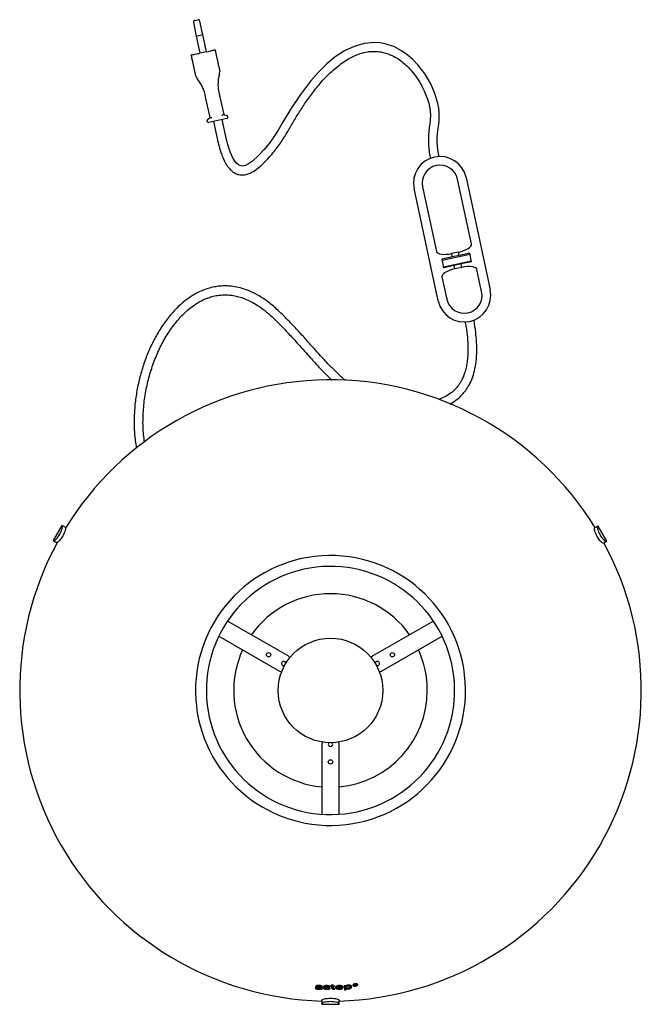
# Model space of a CAD drawing. Header units: millimetres. Extents: x 29 to 1100, y 19 to 1186.
# Tile 1 of 4: x 29 to 386, y 19 to 584. Entities that reach past the tile are written whole.
import ezdxf

# ---------------------------------------------------------------- set-up
doc = ezdxf.new("R2010")
doc.units = ezdxf.units.MM
doc.header["$LTSCALE"] = 5

msp = doc.modelspace()

# ---------------------------------------------------------------- linework, layer by layer
at = {"color": 7, "linetype": 'Continuous', "lineweight": 25}
for p, q in [((128.76, 582.86), (130.44, 575.03)), ((129.53, 584.04), (131.29, 584.42)), ((134.15, 575.83), (132.48, 583.65)), ((130.34, 575.01), (134.25, 575.85)), ((130.34, 575.01), (132.44, 565.24)), ((136.35, 566.07), (134.25, 575.85)), ((136.35, 566.07), (132.44, 565.24)), ((130.07, 552.45), (129.62, 554.54)), ((143.31, 557.47), (143.75, 555.39)), ((143.75, 555.39), (143.86, 554.45)), ((130.35, 551.55), (130.07, 552.45)), ((143.34, 543.03), (143.79, 540.94)), ((135.96, 539.27), (135.52, 541.35)), ((138.32, 528.3), (135.96, 539.27)), ((143.79, 540.94), (146.14, 529.98)), ((136.76, 526.02), (136.69, 526.33)), ((136.92, 527.04), (138.34, 528.33)), ((147.92, 527.65), (137.65, 525.44)), ((140.29, 526.01), (142.39, 516.23)), ((147.37, 517.3), (145.28, 527.08)), ((146.1, 529.99), (147.92, 529.4)), ((148.43, 528.85), (148.49, 528.54)), ((288.33, 455.65), (280.36, 492.81)), ((285.25, 493.86), (299.09, 429.33)), ((269.27, 422.93), (255.43, 487.46)), ((260.32, 488.51), (268.29, 451.35)), ((277.4, 448.19), (271.36, 446.9)), ((271.36, 446.9), (272.41, 442.01)), ((271.47, 446.41), (287.46, 449.84)), ((280.9, 450.99), (276.98, 450.15)), ((277.4, 448.19), (276.98, 450.15)), ((281.32, 449.04), (277.4, 448.19)), ((281.32, 449.04), (280.9, 450.99)), ((287.36, 450.33), (281.32, 449.04)), ((288.41, 445.44), (287.36, 450.33)), ((272.31, 442.5), (288.3, 445.93)), ((278.45, 443.3), (272.41, 442.01)), ((282.37, 444.15), (278.45, 443.3)), ((278.87, 441.35), (278.45, 443.3)), ((282.79, 442.19), (278.87, 441.35)), ((288.41, 445.44), (282.37, 444.15)), ((282.79, 442.19), (282.37, 444.15)), ((271.44, 436.69), (274.16, 423.98)), ((294.21, 428.28), (291.48, 440.99)), ((53.24, 294.05), (48.24, 285.39)), ((53.24, 294.05), (53.45, 293.93)), ((55.12, 292.96), (53.45, 293.93)), ((55.53, 292.72), (55.12, 292.96)), ((360.82, 293.55), (359.15, 292.59)), ((361.03, 293.67), (360.82, 293.55)), ((366.03, 285.01), (361.03, 293.67)), ((48.24, 285.39), (48.45, 285.27)), ((48.45, 285.27), (50.12, 284.3)), ((50.53, 284.06), (50.12, 284.3)), ((364.15, 283.93), (365.82, 284.89)), ((366.03, 285.01), (365.82, 284.89)), ((183.11, 219.07), (148.39, 239.11)), ((266.52, 239.11), (231.8, 219.07)), ((143.39, 230.45), (178.11, 210.41)), ((236.8, 210.41), (271.52, 230.45)), ((184.21, 218.2), (183.11, 219.07)), ((231.8, 219.07), (230.7, 218.2)), ((178.11, 210.41), (179.41, 209.88)), ((235.51, 209.88), (236.8, 210.41)), ((202.65, 169.62), (202.46, 168.24)), ((202.46, 168.24), (202.46, 128.15)), ((212.46, 168.24), (212.26, 169.62)), ((212.46, 128.15), (212.46, 168.24)), ((199.78, 28.89), (199.79, 28.36)), ((199.85, 29.84), (199.86, 29.18)), ((200.76, 29.83), (200.77, 29.52)), ((201.86, 28.73), (201.63, 28.61)), ((201.72, 29.79), (201.73, 29.05)), ((201.73, 29.05), (201.74, 29)), ((201.75, 29.43), (201.76, 28.69)), ((201.76, 28.69), (201.76, 28.62)), ((201.86, 28.73), (201.87, 27.98)), ((202.72, 28.5), (201.86, 28.48)), ((202.71, 28.99), (202.72, 28.41)), ((202.73, 27.72), (202.72, 28.41)), ((204.34, 29.5), (203.88, 29.58)), ((204.34, 29.69), (204.34, 29.2)), ((204.77, 28.98), (204.77, 28.58)), ((205.16, 29.72), (205.17, 29.41)), ((205.44, 28.9), (205.45, 28.51)), ((206.21, 29.65), (206.22, 29.13)), ((206.24, 28.79), (206.25, 28.23)), ((207.42, 29.7), (207.42, 29.38)), ((208.07, 30.24), (208.08, 29.7)), ((208.08, 29.7), (208.08, 29.38)), ((208.08, 29.38), (208.1, 28.47)), ((209.07, 29.71), (209.06, 30.24)), ((209.07, 29.71), (209.07, 29.39)), ((209.09, 28.47), (209.07, 29.39)), ((209.97, 29.4), (209.96, 29.72)), ((211.37, 29.64), (211.38, 28.93)), ((211.38, 28.93), (211.39, 28.61)), ((212.53, 29.82), (212.54, 29.47)), ((213.64, 29.85), (213.65, 28.99)), ((215.37, 29.87), (215.4, 27.32)), ((216.32, 29.69), (216.33, 28.9)), ((216.36, 29.64), (216.36, 29.91)), ((216.37, 28.75), (216.38, 28.15)), ((217.47, 29.99), (217.48, 29.64)), ((217.71, 28.28), (217.71, 27.9)), ((218.58, 29.72), (218.59, 29.01)), ((220.59, 30.28), (220.45, 30.39)), ((220.59, 30.49), (220.59, 30.08)), ((221.1, 30.49), (221.11, 29.79)), ((221.47, 30.38), (221.1, 30.38)), ((221.47, 30.51), (221.47, 30.38)), ((221.48, 30.2), (221.47, 30.38)), ((221.48, 30.2), (221.48, 30.07)), ((221.48, 29.82), (221.48, 30.07)), ((221.72, 30.81), (221.72, 30.69)), ((221.72, 30.22), (221.73, 30.09)), ((221.73, 30.09), (222.05, 29.85)), ((221.73, 29.63), (221.73, 29.5)), ((221.74, 30.53), (221.74, 30.4)), ((222, 30.53), (222, 30.32)), ((222.04, 30.39), (222, 30.42)), ((222.1, 30.39), (222.04, 30.39)), ((222.04, 30.39), (222.05, 29.85)), ((222.09, 30.52), (222.1, 30.14)), ((222.47, 29.89), (222.1, 30.14)), ((222.85, 30.72), (222.86, 30.24)), ((200.4, 28.08), (200.4, 27.73)), ((201.87, 27.98), (201.87, 27.74)), ((205.3, 27.98), (205.31, 27.64)), ((209.54, 28.05), (209.55, 27.69)), ((209.98, 27.7), (209.98, 28.04)), ((212.62, 28.08), (212.63, 27.71)), ((216.38, 28.15), (215.39, 28.14)), ((216.39, 27.36), (216.38, 28.15)), ((202.46, 21.19), (202.46, 19.26)), ((202.46, 19.02), (202.46, 19.26)), ((202.46, 19.02), (212.46, 19.02)), ((212.46, 19.26), (212.46, 21.19)), ((212.46, 19.02), (212.46, 19.26))]:
    msp.add_line(p, q, dxfattribs=at)
at = {"color": 7, "linetype": 'Continuous', "lineweight": 25, "flags": 128}
for points in [[(269.74, 505.78), (269.23, 508.62), (268.85, 511.91), (268.73, 514.63), (268.76, 516.91), (268.88, 518.84), (269.25, 522.14), (269.55, 524.54), (269.77, 526.59), (269.9, 528.8), (269.87, 531.21), (269.62, 533.72), (269.15, 536.24), (267.43, 542), (264.97, 547.6), (261.78, 553.09), (257.67, 558.52), (254.51, 561.83), (251.35, 564.53), (248.3, 566.65), (243.82, 568.98), (238.73, 570.64), (235.93, 571.14), (232.95, 571.35), (226.87, 570.82), (221, 569.14), (215.42, 566.49), (210.19, 563.06), (205.27, 559.02), (200.52, 554.34), (195.95, 549.13), (190.15, 541.49), (184.74, 533.33), (179.8, 524.99), (177.43, 520.97), (174.95, 517.09), (172.22, 513.33), (169.21, 509.69), (165.93, 506.2), (162.6, 503.15), (160.4, 501.6), (158.6, 500.73), (157.23, 500.4), (156.1, 500.43), (155.43, 500.62), (154.64, 501.03), (153.66, 501.83), (152.49, 503.23), (151.19, 505.42), (149.85, 508.51), (148.55, 512.51), (147.37, 517.3), (147.37, 517.3)], [(48.45, 285.27), (48.72, 285.22), (49.07, 285.35), (49.49, 285.64), (49.97, 286.08), (50.49, 286.65), (51.03, 287.34), (51.56, 288.12), (52.07, 288.95)], [(52.07, 288.95), (52.54, 289.81), (52.94, 290.66), (53.27, 291.46), (53.51, 292.2), (53.65, 292.84), (53.69, 293.35), (53.62, 293.72), (53.45, 293.93)], [(55.12, 292.96), (55.29, 292.75), (55.36, 292.38), (55.32, 291.87), (55.18, 291.23), (54.94, 290.5), (54.62, 289.69), (54.21, 288.84), (53.74, 287.98)], [(360.53, 287.61), (360.06, 288.47), (359.66, 289.32), (359.33, 290.13), (359.09, 290.86), (358.95, 291.5), (358.91, 292.01), (358.98, 292.38), (359.15, 292.59)], [(360.82, 293.55), (360.65, 293.34), (360.58, 292.98), (360.62, 292.46), (360.76, 291.83), (361, 291.09), (361.33, 290.28), (361.73, 289.43), (362.2, 288.58)], [(362.2, 288.58), (362.71, 287.74), (363.24, 286.97), (363.78, 286.28), (364.3, 285.7), (364.78, 285.26), (365.2, 284.98), (365.55, 284.85), (365.82, 284.89)], [(53.74, 287.98), (53.23, 287.15), (52.7, 286.38), (52.17, 285.69), (51.65, 285.11), (51.17, 284.67), (50.74, 284.38), (50.39, 284.26), (50.12, 284.3)], [(364.15, 283.93), (363.88, 283.88), (363.53, 284.01), (363.1, 284.3), (362.62, 284.74), (362.11, 285.31), (361.57, 286), (361.04, 286.78), (360.53, 287.61)], [(202.46, 21.19), (202.55, 21.45), (202.84, 21.69), (203.3, 21.91), (203.92, 22.11), (204.68, 22.27), (205.54, 22.39), (206.48, 22.46), (207.46, 22.49)], [(207.46, 20.55), (206.48, 20.53), (205.54, 20.46), (204.68, 20.34), (203.92, 20.18), (203.3, 19.98), (202.84, 19.76), (202.55, 19.51), (202.46, 19.26)], [(207.46, 22.49), (208.43, 22.46), (209.37, 22.39), (210.24, 22.27), (210.99, 22.11), (211.62, 21.91), (212.08, 21.69), (212.36, 21.45), (212.46, 21.19)], [(212.46, 19.26), (212.36, 19.51), (212.08, 19.76), (211.62, 19.98), (210.99, 20.18), (210.24, 20.34), (209.37, 20.46), (208.43, 20.53), (207.46, 20.55)]]:
    msp.add_lwpolyline(points, dxfattribs=at)
at = {"color": 7, "linetype": 'Continuous', "lineweight": 25}
for centre, radius in [((207.46, 199.24), 30), ((171.95, 219.74), 1.25), ((242.97, 219.74), 1.25), ((207.46, 158.24), 1.25)]:
    msp.add_circle(centre, radius, dxfattribs=at)
for centre, radius, start, end in [((129.74, 583.07), 1, 102.1076, 192.1076), ((131.5, 583.44), 1, 12.1076, 102.1076), ((138.87, 554.34), 5, 344.0351, 1.2356), ((134.95, 553.5), 5, 202.9795, 220.1801), ((115.47, 537.05), 20.5, 17.9733, 40.1801), ((163.38, 547.33), 20.5, 164.0351, 186.2419), ((137.43, 526.49), 0.75, 132.1076, 192.1076), ((137.49, 526.18), 0.75, 192.1076, 282.1076), ((147.69, 528.69), 0.75, 12.1076, 72.1076), ((147.76, 528.38), 0.75, 282.1076, 12.1076), ((270.34, 490.66), 15.25, 12.1076, 192.1076), ((270.34, 490.66), 10.25, 12.1076, 192.1076), ((284.18, 426.13), 15.25, 192.1076, 12.1076), ((284.18, 426.13), 10.25, 192.1076, 12.1076), ((207.46, 199.24), 178.39, 90.7624, 148.5003), ((207.46, 199.24), 178.39, 31.6062, 90.7524), ((207.46, 199.24), 178.39, 151.4997, 268.3938), ((207.46, 199.24), 178.39, 271.6062, 28.3938), ((207.46, 199.24), 77.5, 90.7624, 90.7524), ((207.46, 199.24), 71.26, 90.7624, 90.7524), ((207.46, 199.24), 55.57, 35.1622, 144.8378), ((207.46, 199.24), 55.57, 155.1622, 264.8378), ((207.46, 199.24), 55.57, 0, 24.8378), ((180.61, 214.74), 1.25, 6.1711, 293.8289), ((234.3, 214.74), 1.25, 246.1711, 173.8289), ((207.46, 199.24), 55.57, 275.1622, 0), ((207.46, 168.24), 1.25, 126.1711, 53.8289)]:
    msp.add_arc(centre, radius, start, end, dxfattribs=at)
for centre, major_axis, ratio, start_param, end_param in [((280.27, 453.92), (8.06, 1.73), 0.36397, 4.712389, 6.283185), ((276.35, 453.08), (8.06, 1.73), 0.36397, 3.141593, 4.712389), ((279.49, 438.42), (8.06, 1.73), 0.36397, 1.570796, 3.141593), ((283.42, 439.26), (8.06, 1.73), 0.36397, 0, 1.570796), ((206.67, 258.9), (-3.04, 229.82), 0.965712, 3.092815, 3.09721), ((206.67, 259.17), (-3.05, 230.84), 0.965712, 3.11286, 3.117203), ((233.37, 260.43), (91.39, 215.82), 0.958959, 3.430662, 3.433673), ((233.16, 260.28), (90.71, 215.49), 0.959037, 3.430094, 3.432811), ((206.67, 258.88), (-3.04, 229.73), 0.965712, 3.125875, 3.130066), ((206.67, 258.68), (-3.03, 228.96), 0.965712, 3.131284, 3.134268), ((206.67, 258.79), (-3.03, 229.39), 0.965712, 3.131303, 3.134281), ((206.67, 258.49), (-3.02, 228.24), 0.965712, 3.134244, 3.138734), ((206.67, 258.68), (-3.03, 228.96), 0.965712, 3.138743, 3.142781), ((206.67, 258.79), (-3.03, 229.39), 0.965712, 3.138748, 3.142779), ((206.67, 258.96), (-3.04, 230.06), 0.965712, 3.149119, 3.159351), ((206.67, 259.08), (-3.05, 230.5), 0.965712, 3.149105, 3.163832), ((206.67, 259.17), (-3.05, 230.87), 0.965712, 3.15922, 3.163557), ((206.67, 258.68), (-3.03, 228.96), 0.965712, 3.167235, 3.171717), ((206.67, 258.57), (-3.02, 228.54), 0.965712, 3.193298, 3.195849), ((206.67, 258.81), (-3.03, 229.48), 0.965712, 3.193087, 3.194783), ((206.67, 258.62), (-3.02, 228.72), 0.965712, 3.19496, 3.19618), ((206.67, 258.68), (-3.03, 228.96), 0.965712, 3.194904, 3.196123), ((206.67, 258.72), (-3.03, 229.13), 0.965712, 3.194863, 3.195983), ((206.67, 258.81), (-3.03, 229.48), 0.965712, 3.197357, 3.199255), ((206.66, 259.39), (-3.06, 231.69), 0.965712, 3.106493, 3.110316), ((206.66, 259.39), (-3.06, 231.69), 0.965712, 3.140789, 3.142733), ((206.66, 259.27), (-3.06, 231.23), 0.965712, 3.141594, 3.142735), ((206.66, 259.57), (-3.07, 232.4), 0.965712, 3.166855, 3.171271)]:
    msp.add_ellipse(centre, major_axis=major_axis, ratio=ratio, start_param=start_param, end_param=end_param, dxfattribs=at)
for points, knots in [([(136.35, 566.07), (136.9, 566.19), (138, 566.43), (139.46, 566.74), (140.57, 566.98), (141.15, 567.11), (141.21, 567.12), (141.24, 567.12)], [0, 0, 0, 0, 0.214694, 0.429388, 0.644082, 0.858775, 1, 1, 1, 1]), ([(141.24, 567.12), (141.37, 566.51), (141.64, 565.23), (142.02, 563.48), (142.41, 561.64), (142.83, 559.72), (143.15, 558.2), (143.31, 557.47)], [0, 0, 0, 0, 0.17467, 0.364942, 0.564575, 0.792894, 1, 1, 1, 1]), ([(142.39, 516.23), (142.73, 514.74), (143.35, 511.99), (144.47, 508.31), (145.55, 505.41), (146.58, 503.17), (147.6, 501.33), (148.94, 499.36), (150.51, 497.68), (152.25, 496.46), (153.99, 495.64), (156.07, 495.19), (158.47, 495.34), (160.87, 496.04), (163.66, 497.5), (166.75, 499.87), (169.93, 502.94), (172.98, 506.2), (175.72, 509.47), (178.83, 513.61), (182.11, 518.72), (185.58, 524.86), (189.18, 530.9), (193.17, 537.01), (197.7, 543.28), (202.91, 549.59), (208, 554.75), (212.56, 558.54), (216.15, 561.05), (220.02, 563.25), (224.25, 565.03), (228.26, 565.99), (231.55, 566.29), (234.22, 566.24), (237.03, 565.86), (239.97, 565.07), (243.03, 563.83), (246.15, 562.07), (249.26, 559.77), (252.48, 556.78), (255.49, 553.28), (258.07, 549.55), (260.08, 546.06), (261.78, 542.53), (263.26, 538.68), (264.4, 534.58), (264.91, 530.57), (264.73, 526.93), (264.36, 524.12), (264.07, 521.87), (263.84, 519.86), (263.66, 517.56), (263.6, 514.85), (263.72, 511.74), (264.07, 508.26), (264.54, 505.85), (264.77, 504.67)], [0, 0, 0, 0, 0.0215462, 0.0395836, 0.0540267, 0.0650932, 0.0741696, 0.0835944, 0.0984803, 0.1061879, 0.1133101, 0.1254785, 0.135558, 0.146918, 0.160349, 0.179668, 0.201434, 0.2224289, 0.24245, 0.261504, 0.2952837, 0.3277862, 0.3606123, 0.3942657, 0.4304899, 0.4693285, 0.5093834, 0.5321619, 0.5526288, 0.5709077, 0.5947466, 0.6168042, 0.6286349, 0.6410692, 0.6542512, 0.668426, 0.6837673, 0.7004701, 0.718708, 0.7380353, 0.7621137, 0.7834647, 0.8017281, 0.8186601, 0.8384392, 0.859687, 0.8783876, 0.8950891, 0.9108945, 0.9184092, 0.9272651, 0.9393438, 0.9509786, 0.9653639, 0.9831602, 1, 1, 1, 1]), ([(127.55, 564.19), (127.6, 564.2), (127.71, 564.22), (128.55, 564.4), (129.79, 564.67), (131.17, 564.96), (132.08, 565.16), (132.44, 565.24)], [0, 0, 0, 0, 0.214694, 0.429388, 0.644082, 0.858775, 1, 1, 1, 1]), ([(129.62, 554.54), (129.49, 555.15), (129.21, 556.43), (128.84, 558.18), (128.44, 560.02), (128.03, 561.94), (127.7, 563.46), (127.55, 564.19)], [0, 0, 0, 0, 0.17467, 0.364942, 0.564575, 0.792894, 1, 1, 1, 1]), ([(135.52, 541.35), (135.38, 541.91), (135.2, 542.66), (135.02, 543.23), (134.97, 543.38)], [0, 0, 0, 0, 0.7501255, 1, 1, 1, 1]), ([(143, 545.1), (143.02, 544.95), (143.09, 544.36), (143.23, 543.6), (143.34, 543.03)], [0, 0, 0, 0, 0.2498745, 1, 1, 1, 1]), ([(138.34, 528.33), (138.37, 528.34), (138.43, 528.36), (138.61, 528.35), (138.86, 528.32), (139.12, 528.27), (139.29, 528.24), (139.35, 528.23), (139.35, 528.23)], [0, 0, 0, 0, 0.1998858, 0.3991966, 0.6162168, 0.8628846, 0.9949692, 1, 1, 1, 1]), ([(145.22, 529.49), (145.22, 529.49), (145.27, 529.52), (145.42, 529.62), (145.63, 529.77), (145.85, 529.91), (146.01, 529.99), (146.07, 529.99), (146.1, 529.99)], [0, 0, 0, 0, 0.005031, 0.137115, 0.383783, 0.600803, 0.800114, 1, 1, 1, 1]), ([(177.42, 417.47), (175.6, 419.1), (172.18, 422.15), (166.8, 425.77), (161.74, 428.4), (156.99, 430.15), (152.6, 431.16), (148.6, 431.58), (144.99, 431.55), (141.49, 431.16), (138.13, 430.42), (134.79, 429.32), (131.13, 427.71), (127.08, 425.39), (122.27, 421.8), (117.37, 417.09), (112.58, 411.21), (108.37, 404.78), (104.73, 397.93), (101.64, 390.74), (99.08, 383.23), (97.06, 375.44), (95.62, 367.44), (94.8, 359.28), (94.69, 351.04), (95.09, 344.04), (95.91, 339.88), (96.19, 338.44)], [0, 0, 0, 0, 0.048019, 0.090104, 0.127187, 0.160068, 0.189413, 0.215709, 0.239302, 0.260418, 0.284924, 0.307103, 0.329501, 0.363731, 0.398937, 0.447598, 0.497508, 0.548116, 0.599073, 0.65018, 0.702294, 0.755274, 0.808736, 0.862397, 0.916577, 0.971126, 1, 1, 1, 1]), ([(100.72, 342.09), (100.53, 343.41), (99.89, 347.71), (99.73, 355.14), (100.31, 364.27), (101.78, 373.31), (104.02, 382.08), (106.97, 390.44), (110.51, 398.16), (114.5, 405.01), (118.72, 410.8), (122.69, 415.19), (126.28, 418.41), (129.1, 420.52), (131.65, 422.13), (134.2, 423.51), (137.07, 424.73), (140.25, 425.7), (143.65, 426.34), (147.52, 426.55), (151.32, 426.2), (154.94, 425.39), (158.35, 424.24), (161.98, 422.58), (165.83, 420.31), (169.91, 417.38), (172.53, 415.01), (173.93, 413.76)], [0, 0, 0, 0, 0.029106, 0.095423, 0.162487, 0.229643, 0.296125, 0.361118, 0.423952, 0.482475, 0.534747, 0.581115, 0.612299, 0.640664, 0.658208, 0.678639, 0.704225, 0.726607, 0.751717, 0.77983, 0.81153, 0.835141, 0.861188, 0.890149, 0.922551, 0.958968, 1, 1, 1, 1]), ([(173.93, 413.76), (175.99, 411.75), (179.86, 407.99), (185.05, 402.42), (189.47, 397.53), (193.22, 393.33), (196.35, 389.84), (199.01, 386.93), (201.36, 384.4), (203.71, 381.94), (205.95, 379.65), (207.49, 378.17), (208.17, 377.52)], [0, 0, 0, 0, 0.172898, 0.325132, 0.457213, 0.569765, 0.663539, 0.739324, 0.80688, 0.871305, 0.944022, 1, 1, 1, 1]), ([(215.98, 377.31), (215.52, 377.7), (214.4, 378.65), (212.86, 380.08), (211.24, 381.62), (209.49, 383.33), (207.23, 385.62), (204.52, 388.47), (201.4, 391.87), (197.9, 395.75), (193.83, 400.32), (189.11, 405.54), (183.65, 411.42), (179.58, 415.37), (177.42, 417.47)], [0, 0, 0, 0, 0.032826, 0.078667, 0.113318, 0.153102, 0.210457, 0.286533, 0.365245, 0.458848, 0.568281, 0.694429, 0.838085, 1, 1, 1, 1]), ([(284.7, 410.97), (284.87, 410.06), (285.46, 407.04), (286.03, 402.16), (286.37, 396.64), (286.3, 391.94), (285.93, 388), (285.35, 384.73), (284.64, 382.05), (283.81, 379.7), (282.9, 377.71), (281.91, 375.96), (280.68, 374.13), (278.89, 372.02), (276.27, 369.75), (273.1, 367.76), (270.73, 366.8), (269.55, 366.33)], [0, 0, 0, 0, 0.053744, 0.1779845, 0.284085, 0.3739594, 0.4496484, 0.5130943, 0.5660595, 0.6101107, 0.6570366, 0.6925062, 0.7266064, 0.7847974, 0.851893, 0.9266394, 1, 1, 1, 1]), ([(276.1, 363.73), (277.24, 364.41), (279.54, 365.8), (282.35, 368.28), (284.7, 370.95), (286.68, 373.88), (288.47, 377.47), (289.94, 381.8), (290.99, 386.94), (291.45, 392.37), (291.43, 397.99), (290.99, 403.69), (290.41, 408.41), (289.86, 411.2), (289.72, 411.92)], [0, 0, 0, 0, 0.074114, 0.150147, 0.207857, 0.273037, 0.346899, 0.431105, 0.527842, 0.639608, 0.734853, 0.841042, 0.959043, 1, 1, 1, 1]), ([(201.74, 29), (201.43, 28.99), (200.81, 28.98), (199.96, 28.93), (199.32, 28.83), (198.95, 28.69), (198.78, 28.57), (198.74, 28.46), (198.74, 28.4), (198.74, 28.39)], [0, 0, 0, 0, 0.251099, 0.502638, 0.704643, 0.807824, 0.892455, 0.976819, 1, 1, 1, 1]), ([(198.74, 28.39), (198.75, 28.32), (198.77, 28.19), (198.98, 28.02), (199.31, 27.88), (199.79, 27.76), (200.19, 27.74), (200.4, 27.73)], [0, 0, 0, 0, 0.189621, 0.345948, 0.501794, 0.735146, 1, 1, 1, 1]), ([(200.81, 29.84), (200.5, 29.84), (199.99, 29.84), (199.38, 29.69), (199.02, 29.5), (198.91, 29.32), (198.89, 29.23), (198.88, 29.21)], [0, 0, 0, 0, 0.339468, 0.555631, 0.772533, 0.964898, 1, 1, 1, 1]), ([(199.73, 28.45), (199.52, 28.48), (199.21, 28.53), (199.02, 28.65), (198.97, 28.69)], [0, 0, 0, 0, 0.693863, 1, 1, 1, 1]), ([(199.79, 28.36), (199.79, 28.39), (199.8, 28.45), (199.93, 28.53), (200.23, 28.62), (200.87, 28.67), (201.43, 28.68), (201.76, 28.69)], [0, 0, 0, 0, 0.084217, 0.169478, 0.276136, 0.560341, 1, 1, 1, 1]), ([(200.61, 28.06), (200.48, 28.06), (200.28, 28.07), (200.03, 28.14), (199.87, 28.21), (199.8, 28.29), (199.79, 28.34), (199.79, 28.36)], [0, 0, 0, 0, 0.323768, 0.516219, 0.709841, 0.881938, 1, 1, 1, 1]), ([(199.86, 29.18), (199.87, 29.23), (199.89, 29.31), (200.03, 29.41), (200.23, 29.48), (200.49, 29.52), (200.68, 29.52), (200.77, 29.52)], [0, 0, 0, 0, 0.240628, 0.406089, 0.571394, 0.807757, 1, 1, 1, 1]), ([(201.76, 28.62), (201.76, 28.53), (201.74, 28.4), (201.59, 28.22), (201.37, 28.13), (201.03, 28.06), (200.77, 28.06), (200.61, 28.06)], [0, 0, 0, 0, 0.281629, 0.44586, 0.61177, 0.756473, 1, 1, 1, 1]), ([(200.77, 29.52), (200.9, 29.51), (201.13, 29.49), (201.39, 29.43), (201.57, 29.36), (201.69, 29.25), (201.73, 29.15), (201.73, 29.07), (201.73, 29.05)], [0, 0, 0, 0, 0.25546, 0.424431, 0.555351, 0.686785, 0.909894, 1, 1, 1, 1]), ([(202.73, 28.93), (202.71, 29.06), (202.69, 29.26), (202.42, 29.52), (202.04, 29.69), (201.48, 29.81), (201.05, 29.83), (200.81, 29.84)], [0, 0, 0, 0, 0.265502, 0.426734, 0.58946, 0.763898, 1, 1, 1, 1]), ([(202.72, 28.41), (202.72, 28.45), (202.72, 28.54), (202.72, 28.72), (202.72, 28.85), (202.73, 28.93)], [0, 0, 0, 0, 0.250028, 0.500059, 1, 1, 1, 1]), ([(203.31, 28.34), (203.35, 28.26), (203.42, 28.09), (203.77, 27.89), (204.28, 27.72), (204.82, 27.65), (205.19, 27.64), (205.31, 27.64)], [0, 0, 0, 0, 0.198699, 0.39803, 0.589555, 0.870576, 1, 1, 1, 1]), ([(205.23, 29.75), (204.91, 29.74), (204.42, 29.73), (203.84, 29.59), (203.53, 29.43), (203.42, 29.29), (203.41, 29.21), (203.41, 29.19)], [0, 0, 0, 0, 0.384476, 0.591239, 0.799671, 0.944223, 1, 1, 1, 1]), ([(203.41, 29.19), (203.42, 29.12), (203.44, 29.01), (203.6, 28.86), (203.93, 28.72), (204.34, 28.63), (204.66, 28.59), (204.77, 28.58)], [0, 0, 0, 0, 0.213774, 0.364411, 0.515536, 0.833649, 1, 1, 1, 1]), ([(205.33, 27.97), (205.17, 27.98), (204.92, 27.99), (204.6, 28.06), (204.41, 28.15), (204.32, 28.25), (204.29, 28.31), (204.28, 28.32)], [0, 0, 0, 0, 0.334166, 0.531394, 0.728978, 0.919543, 1, 1, 1, 1]), ([(204.34, 29.2), (204.35, 29.22), (204.36, 29.26), (204.44, 29.31), (204.61, 29.37), (204.86, 29.4), (205.07, 29.41), (205.17, 29.41)], [0, 0, 0, 0, 0.125144, 0.251737, 0.411913, 0.719321, 1, 1, 1, 1]), ([(204.99, 28.94), (204.92, 28.95), (204.75, 28.97), (204.55, 29.02), (204.41, 29.08), (204.35, 29.14), (204.35, 29.18), (204.34, 29.2)], [0, 0, 0, 0, 0.2539949, 0.5540494, 0.7139988, 0.8750396, 1, 1, 1, 1]), ([(205.17, 29.41), (205.36, 29.4), (205.66, 29.39), (206, 29.31), (206.16, 29.22), (206.2, 29.16), (206.22, 29.13)], [0, 0, 0, 0, 0.442945, 0.683022, 0.846997, 1, 1, 1, 1]), ([(207.15, 29.13), (207.1, 29.21), (206.99, 29.38), (206.6, 29.57), (206.04, 29.71), (205.56, 29.75), (205.26, 29.75), (205.23, 29.75)], [0, 0, 0, 0, 0.219961, 0.441225, 0.649919, 0.959403, 1, 1, 1, 1]), ([(205.31, 27.64), (205.63, 27.65), (206.13, 27.66), (206.73, 27.81), (207.06, 27.97), (207.2, 28.14), (207.21, 28.24), (207.21, 28.28)], [0, 0, 0, 0, 0.359706, 0.557685, 0.757339, 0.9016, 1, 1, 1, 1]), ([(205.45, 28.51), (205.54, 28.5), (205.72, 28.48), (205.96, 28.43), (206.13, 28.38), (206.22, 28.31), (206.24, 28.26), (206.25, 28.23), (206.25, 28.23)], [0, 0, 0, 0, 0.251704, 0.526, 0.682421, 0.840523, 0.975266, 1, 1, 1, 1]), ([(207.21, 28.28), (207.2, 28.35), (207.18, 28.47), (206.95, 28.62), (206.51, 28.77), (206.02, 28.84), (205.66, 28.88), (205.6, 28.88)], [0, 0, 0, 0, 0.204998, 0.355433, 0.505195, 0.925319, 1, 1, 1, 1]), ([(206.71, 28.7), (206.62, 28.66), (206.49, 28.61), (206.31, 28.59), (206.24, 28.59)], [0, 0, 0, 0, 0.630252, 1, 1, 1, 1]), ([(209.08, 28.63), (209, 28.63), (208.68, 28.65), (208.17, 28.91), (208.12, 29.19), (208.08, 29.36)], [0, 0, 0, 0, 0.119557, 0.461768, 1, 1, 1, 1]), ([(208.1, 28.47), (208.11, 28.35), (208.14, 28.15), (208.41, 27.91), (208.76, 27.77), (209.16, 27.7), (209.43, 27.7), (209.55, 27.69)], [0, 0, 0, 0, 0.317038, 0.50275, 0.689535, 0.859573, 1, 1, 1, 1]), ([(209.72, 28.04), (209.64, 28.04), (209.51, 28.04), (209.35, 28.08), (209.2, 28.16), (209.11, 28.29), (209.09, 28.41), (209.09, 28.47)], [0, 0, 0, 0, 0.177102, 0.300803, 0.424951, 0.681048, 1, 1, 1, 1]), ([(212.53, 29.82), (212.21, 29.8), (211.67, 29.76), (211.03, 29.55), (210.63, 29.29), (210.41, 29.01), (210.39, 28.82), (210.38, 28.73)], [0, 0, 0, 0, 0.268367, 0.455863, 0.64341, 0.83871, 1, 1, 1, 1]), ([(210.38, 28.73), (210.41, 28.57), (210.47, 28.31), (210.89, 27.99), (211.43, 27.8), (212.04, 27.71), (212.44, 27.71), (212.63, 27.71)], [0, 0, 0, 0, 0.284928, 0.474475, 0.664465, 0.848566, 1, 1, 1, 1]), ([(211.38, 28.74), (211.18, 28.8), (210.8, 28.9), (210.64, 29.09), (210.57, 29.18)], [0, 0, 0, 0, 0.546634, 1, 1, 1, 1]), ([(211.38, 28.93), (211.4, 29), (211.42, 29.12), (211.65, 29.29), (211.96, 29.4), (212.27, 29.46), (212.46, 29.47), (212.54, 29.47)], [0, 0, 0, 0, 0.231374, 0.464487, 0.676124, 0.871677, 1, 1, 1, 1]), ([(212.58, 28.08), (212.44, 28.08), (212.16, 28.08), (211.81, 28.18), (211.55, 28.31), (211.41, 28.46), (211.39, 28.56), (211.39, 28.61)], [0, 0, 0, 0, 0.218135, 0.438294, 0.635255, 0.846235, 1, 1, 1, 1]), ([(214.66, 28.7), (214.65, 28.88), (214.63, 29.16), (214.25, 29.5), (213.75, 29.71), (213.14, 29.82), (212.73, 29.82), (212.53, 29.82)], [0, 0, 0, 0, 0.300379, 0.487575, 0.676151, 0.84547, 1, 1, 1, 1]), ([(212.54, 29.47), (212.67, 29.47), (212.94, 29.46), (213.29, 29.38), (213.53, 29.25), (213.63, 29.12), (213.65, 29.03), (213.65, 28.99)], [0, 0, 0, 0, 0.228196, 0.458102, 0.665442, 0.861918, 1, 1, 1, 1]), ([(213.65, 28.39), (213.59, 28.34), (213.49, 28.25), (213.2, 28.14), (212.89, 28.09), (212.67, 28.08), (212.58, 28.08)], [0, 0, 0, 0, 0.269535, 0.499164, 0.790211, 1, 1, 1, 1]), ([(212.63, 27.71), (212.9, 27.72), (213.38, 27.75), (214, 27.93), (214.41, 28.16), (214.55, 28.34), (214.61, 28.42)], [0, 0, 0, 0, 0.299916, 0.543442, 0.787854, 1, 1, 1, 1]), ([(216.33, 28.9), (216.34, 29.01), (216.36, 29.18), (216.59, 29.41), (216.88, 29.55), (217.2, 29.62), (217.4, 29.64), (217.48, 29.64)], [0, 0, 0, 0, 0.33628, 0.526433, 0.7173, 0.895406, 1, 1, 1, 1]), ([(217.5, 28.26), (217.37, 28.26), (217.11, 28.25), (216.78, 28.34), (216.54, 28.46), (216.36, 28.65), (216.34, 28.8), (216.33, 28.9)], [0, 0, 0, 0, 0.179169, 0.360116, 0.522293, 0.707935, 1, 1, 1, 1]), ([(217.68, 30.02), (217.49, 30), (217.09, 29.97), (216.63, 29.81), (216.43, 29.69), (216.36, 29.64)], [0, 0, 0, 0, 0.3786088, 0.7616967, 1, 1, 1, 1]), ([(217.48, 29.64), (217.6, 29.65), (217.82, 29.65), (218.13, 29.58), (218.39, 29.45), (218.56, 29.25), (218.58, 29.09), (218.59, 29.01)], [0, 0, 0, 0, 0.170432, 0.316076, 0.4958, 0.739298, 1, 1, 1, 1]), ([(218.59, 29.01), (218.57, 28.89), (218.55, 28.71), (218.31, 28.48), (218.05, 28.34), (217.75, 28.27), (217.57, 28.26), (217.5, 28.26)], [0, 0, 0, 0, 0.371447, 0.556306, 0.742798, 0.901797, 1, 1, 1, 1]), ([(219.62, 29.07), (219.58, 29.24), (219.53, 29.51), (219.1, 29.81), (218.58, 29.98), (218.07, 30.03), (217.77, 30.02), (217.68, 30.02)], [0, 0, 0, 0, 0.328852, 0.531826, 0.735936, 0.921917, 1, 1, 1, 1]), ([(217.71, 27.9), (217.92, 27.92), (218.35, 27.96), (218.89, 28.15), (219.34, 28.41), (219.58, 28.74), (219.61, 28.96), (219.62, 29.07)], [0, 0, 0, 0, 0.187536, 0.376008, 0.556324, 0.79937, 1, 1, 1, 1]), ([(219.35, 29.2), (219.26, 29.1), (219.09, 28.91), (218.7, 28.8), (218.51, 28.75)], [0, 0, 0, 0, 0.51691, 1, 1, 1, 1]), ([(221.72, 30.81), (221.53, 30.79), (221.19, 30.76), (220.76, 30.61), (220.46, 30.43), (220.3, 30.24), (220.28, 30.12), (220.28, 30.06)], [0, 0, 0, 0, 0.2401, 0.443294, 0.646966, 0.842228, 1, 1, 1, 1]), ([(220.28, 30.06), (220.29, 29.98), (220.33, 29.82), (220.61, 29.64), (221, 29.52), (221.39, 29.49), (221.64, 29.5), (221.73, 29.5)], [0, 0, 0, 0, 0.231934, 0.465317, 0.670344, 0.875702, 1, 1, 1, 1]), ([(220.59, 30.08), (220.6, 30.15), (220.62, 30.27), (220.82, 30.44), (221.09, 30.57), (221.41, 30.66), (221.63, 30.68), (221.72, 30.69)], [0, 0, 0, 0, 0.245127, 0.4428939, 0.6401478, 0.8516847, 1, 1, 1, 1]), ([(221.73, 29.63), (221.59, 29.63), (221.31, 29.62), (220.96, 29.7), (220.72, 29.82), (220.61, 29.95), (220.6, 30.04), (220.59, 30.08)], [0, 0, 0, 0, 0.229061, 0.460586, 0.66541, 0.86481, 1, 1, 1, 1]), ([(222.37, 30.35), (222.37, 30.39), (222.36, 30.44), (222.28, 30.49), (222.14, 30.53), (221.93, 30.54), (221.75, 30.53), (221.66, 30.52)], [0, 0, 0, 0, 0.231083, 0.341828, 0.452802, 0.727685, 1, 1, 1, 1]), ([(223.16, 30.26), (223.15, 30.34), (223.11, 30.5), (222.83, 30.69), (222.43, 30.8), (222.05, 30.83), (221.81, 30.82), (221.72, 30.81)], [0, 0, 0, 0, 0.235449, 0.473128, 0.680876, 0.882174, 1, 1, 1, 1]), ([(221.72, 30.69), (221.86, 30.69), (222.12, 30.7), (222.45, 30.63), (222.7, 30.53), (222.83, 30.39), (222.85, 30.29), (222.86, 30.24)], [0, 0, 0, 0, 0.231889, 0.427208, 0.621968, 0.822693, 1, 1, 1, 1]), ([(221.73, 29.5), (221.91, 29.53), (222.27, 29.57), (222.73, 29.73), (223.03, 29.93), (223.15, 30.11), (223.16, 30.22), (223.16, 30.26)], [0, 0, 0, 0, 0.23752, 0.476777, 0.686334, 0.888226, 1, 1, 1, 1]), ([(222.86, 30.24), (222.84, 30.16), (222.82, 30.03), (222.59, 29.85), (222.31, 29.73), (222, 29.66), (221.81, 29.64), (221.73, 29.63)], [0, 0, 0, 0, 0.276383, 0.473706, 0.67055, 0.876171, 1, 1, 1, 1]), ([(221.74, 30.4), (221.79, 30.4), (221.86, 30.4), (221.94, 30.38), (221.98, 30.36), (222, 30.34), (222, 30.33), (222, 30.32)], [0, 0, 0, 0, 0.4011, 0.569512, 0.739254, 0.891098, 1, 1, 1, 1]), ([(222, 30.32), (222, 30.31), (221.99, 30.29), (221.95, 30.26), (221.89, 30.24), (221.82, 30.23), (221.77, 30.22), (221.75, 30.22)], [0, 0, 0, 0, 0.2071371, 0.3876649, 0.5561942, 0.8029532, 1, 1, 1, 1]), ([(222.1, 30.14), (222.15, 30.16), (222.24, 30.19), (222.34, 30.25), (222.37, 30.31), (222.37, 30.34), (222.37, 30.35)], [0, 0, 0, 0, 0.333497, 0.585566, 0.83814, 1, 1, 1, 1]), ([(200.4, 27.73), (200.54, 27.73), (200.86, 27.72), (201.3, 27.76), (201.67, 27.85), (201.8, 27.94), (201.87, 27.98)], [0, 0, 0, 0, 0.251244, 0.569552, 0.78598, 1, 1, 1, 1]), ([(206.25, 28.23), (206.24, 28.2), (206.23, 28.15), (206.13, 28.08), (205.94, 28.02), (205.67, 27.98), (205.44, 27.97), (205.33, 27.97)], [0, 0, 0, 0, 0.138817, 0.279211, 0.44577, 0.722726, 1, 1, 1, 1]), ([(216.38, 28.15), (216.51, 28.09), (216.76, 27.96), (217.26, 27.89), (217.57, 27.9), (217.71, 27.9)], [0, 0, 0, 0, 0.393909, 0.72872, 1, 1, 1, 1])]:
    msp.add_open_spline(points, degree=3, knots=knots, dxfattribs=at)

doc.saveas('drawing.dxf')
